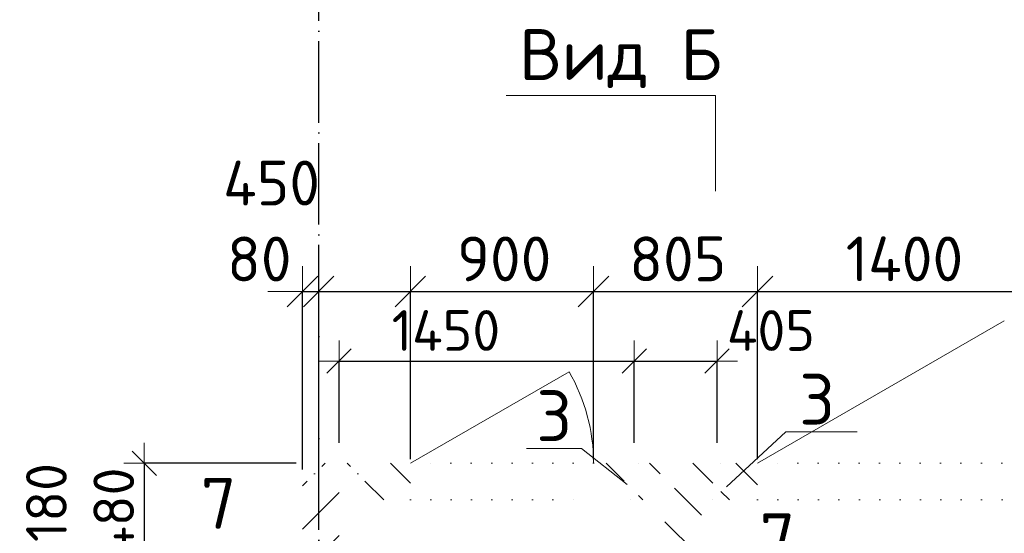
# Model space of a CAD drawing. Header units: millimetres. Extents: x -2725 to 73478, y 45740 to 74643.
# Tile 5 of 15: x 6931 to 11767, y 57726 to 60249. Entities that reach past the tile are written whole.
import ezdxf

# ---------------------------------------------------------------- set-up
doc = ezdxf.new("R2010")
doc.units = ezdxf.units.MM
doc.header["$PDMODE"] = 65
for name, pattern in [('______11', [500, 400, -50, 0, -50]), ('______5', [1100, 800, -100, 100, -100]), ('______9', [100, 0, -100])]:
    doc.linetypes.add(name, pattern=pattern)
for name, color, linetype, lineweight in [('Standard', 7, 'Continuous', 25), ('Размерная линия_ общее', 7, 'Continuous', 13), ('Размерная линия_ общее_1', 7, 'Continuous', 13), ('Стена_ общее', 7, 'Continuous', 35)]:
    doc.layers.add(name, color=color, linetype=linetype, lineweight=lineweight)
doc.layers.add('Осевая линия_ общее', color=7, linetype='______5', lineweight=13, true_color=0xa0a0a0)
doc.styles.add('ISOCPEUR', font='ISOCPEUR')
doc.dimstyles.new('DIMSTYLE_10', dxfattribs={"dimtxt": 200, "dimasz": 200, "dimexe": 0, "dimexo": 0, "dimgap": 100, "dimtad": 2, "dimdec": 0, "dimrnd": 5, "dimzin": 12, "dimdsep": 46, "dimtxsty": 'ISOCPEUR', "dimblk1": 'ALL_ML_STRICH', "dimblk2": 'ALL_ML_STRICH', "dimsah": 1, "dimcen": 0, "dimclrd": 7, "dimclre": 256, "dimclrt": 7, "dimadec": 0, "dimazin": 0, "dimtfac": 1, "dimtdec": 0, "dimtix": 1, "dimtmove": 2, "dimatfit": 3, "dimfxl": 0, "dimtvp": 1.2, "dimtzin": 0, "dimlwd": 0, "dimlwe": -3, "dimarcsym": 0})
doc.dimstyles.new('DIMSTYLE_11', dxfattribs={"dimtxt": 200, "dimasz": 200, "dimexe": 0, "dimexo": 0, "dimgap": 100, "dimtad": 2, "dimdec": 0, "dimrnd": 5, "dimzin": 12, "dimdsep": 46, "dimtxsty": 'ISOCPEUR', "dimblk1": 'ALL_ML_STRICH', "dimblk2": 'ALL_ML_STRICH', "dimsah": 1, "dimcen": 0, "dimclrd": 7, "dimclre": 256, "dimclrt": 7, "dimadec": 0, "dimazin": 0, "dimtfac": 1, "dimtdec": 0, "dimtix": 1, "dimtmove": 2, "dimatfit": 3, "dimfxl": 0, "dimtvp": 1.2, "dimtzin": 0, "dimlwd": 0, "dimlwe": -3, "dimarcsym": 0})
doc.dimstyles.new('DIMSTYLE_13', dxfattribs={"dimtxt": 200, "dimasz": 200, "dimexe": 0, "dimexo": 0, "dimgap": 100, "dimtad": 2, "dimdec": 0, "dimrnd": 5, "dimzin": 12, "dimdsep": 46, "dimtxsty": 'ISOCPEUR', "dimblk1": 'ALL_ML_STRICH', "dimblk2": 'ALL_ML_STRICH', "dimsah": 1, "dimcen": 0, "dimclrd": 7, "dimclre": 256, "dimclrt": 7, "dimadec": 0, "dimazin": 0, "dimtfac": 1, "dimtdec": 0, "dimtix": 1, "dimtmove": 2, "dimatfit": 3, "dimfxl": 0, "dimtzin": 0, "dimlwd": 0, "dimlwe": -3, "dimarcsym": 0})
doc.dimstyles.new('DIMSTYLE_6', dxfattribs={"dimtxt": 220, "dimasz": 250, "dimexe": 0, "dimexo": 0, "dimgap": 110, "dimtad": 2, "dimdec": 0, "dimrnd": 5, "dimzin": 12, "dimdsep": 46, "dimtxsty": 'ISOCPEUR', "dimblk1": 'ALL_ML_STRICH', "dimblk2": 'ALL_ML_STRICH', "dimsah": 1, "dimcen": 0, "dimclrd": 7, "dimclre": 256, "dimclrt": 7, "dimadec": 0, "dimazin": 0, "dimtfac": 1, "dimtdec": 0, "dimtix": 1, "dimtmove": 2, "dimatfit": 3, "dimfxl": 0, "dimtzin": 0, "dimlwd": 0, "dimlwe": -3, "dimarcsym": 0})
doc.dimstyles.new('DIMSTYLE_9', dxfattribs={"dimtxt": 220, "dimasz": 250, "dimexe": 0, "dimexo": 0, "dimgap": 110, "dimtad": 2, "dimdec": 0, "dimrnd": 5, "dimzin": 12, "dimdsep": 46, "dimtxsty": 'ISOCPEUR', "dimblk1": 'ALL_ML_STRICH', "dimblk2": 'ALL_ML_STRICH', "dimsah": 1, "dimcen": 0, "dimclrd": 7, "dimclre": 256, "dimclrt": 7, "dimadec": 0, "dimazin": 0, "dimtfac": 1, "dimtdec": 0, "dimtix": 1, "dimtmove": 2, "dimatfit": 3, "dimfxl": 0, "dimtvp": 1.2, "dimtzin": 0, "dimlwd": 0, "dimlwe": -3, "dimarcsym": 0})
pattern_1 = [(135, (0, 0), (-212.132, -212.132), [400, -50, 0, -50]), (135, (-106.07, -106.07), (-212.132, -212.132), [800, -100, 100, -100])]

# ---------------------------------------------------------------- blocks, each defined once
blk = doc.blocks.new('ALL_ML_STRICH')
at = {"color": 0, "linetype": 'ByBlock', "lineweight": -2}
for p, q in [((0, -0.5), (0, 0.5)), ((-0.3, -0.3), (0.3, 0.3)), ((-1, 0), (0.5, 0))]:
    blk.add_line(p, q, dxfattribs=at)
blk = doc.blocks.new('*D117')
at = {"layer": 'DEFPOINTS', "color": 7, "linetype": 'Continuous', "lineweight": 13, "transparency": 33554687}
for p in [(7543.3, 58070), (8320, 58070), (8320, 57590)]:
    blk.add_point(p, dxfattribs=at)
at = {"layer": 'Размерная линия_ общее_1', "color": 253, "linetype": 'Continuous', "lineweight": -2, "true_color": 0xa0a0a0, "transparency": 33554687}
for p, q in [((8290, 58070), (7543.3, 58070)), ((8290, 57590), (7543.3, 57590))]:
    blk.add_line(p, q, dxfattribs=at)
at = {"layer": 'Размерная линия_ общее_1', "color": 7, "linetype": 'Continuous', "lineweight": -2, "transparency": 33554687}
blk.add_line((7543.3, 58070), (7543.3, 57590), dxfattribs=at)
at = {"layer": 'Размерная линия_ общее_1', "color": 7, "linetype": 'Continuous', "lineweight": 13, "transparency": 33554687, "xscale": 200, "yscale": 200, "zscale": 200}
for p, rotation in [((7543.3, 58070), 90), ((7543.3, 57590), 270)]:
    blk.add_blockref('ALL_ML_STRICH', p, dxfattribs=dict(at, rotation=rotation))
at = {"layer": 'Размерная линия_ общее_1', "color": 7, "linetype": 'Continuous', "lineweight": 13, "transparency": 33554687, "insert": (7393.3, 57830), "char_height": 200, "width": 600, "attachment_point": 5, "rotation": 90, "style": 'ISOCPEUR'}
blk.add_mtext('\\A1;{480}', dxfattribs=at)
blk = doc.blocks.new('*D118')
at = {"layer": 'DEFPOINTS', "color": 7, "linetype": 'Continuous', "lineweight": 13, "transparency": 33554687}
for p in [(7543.3, 57590), (8320, 57590), (8320, 57410)]:
    blk.add_point(p, dxfattribs=at)
at = {"layer": 'Размерная линия_ общее_1', "color": 253, "linetype": 'Continuous', "lineweight": -2, "true_color": 0xa0a0a0, "transparency": 33554687}
for p, q in [((8290, 57590), (7543.3, 57590)), ((8290, 57410), (7543.3, 57410))]:
    blk.add_line(p, q, dxfattribs=at)
at = {"layer": 'Размерная линия_ общее_1', "color": 7, "linetype": 'Continuous', "lineweight": -2, "transparency": 33554687}
blk.add_line((7543.3, 57590), (7543.3, 57410), dxfattribs=at)
at = {"layer": 'Размерная линия_ общее_1', "color": 7, "linetype": 'Continuous', "lineweight": 13, "transparency": 33554687, "xscale": 200, "yscale": 200, "zscale": 200}
for p, rotation in [((7543.3, 57590), 90), ((7543.3, 57410), 270)]:
    blk.add_blockref('ALL_ML_STRICH', p, dxfattribs=dict(at, rotation=rotation))
at = {"layer": 'Размерная линия_ общее_1', "color": 7, "linetype": 'Continuous', "lineweight": 13, "transparency": 33554687, "insert": (7062.5, 57877.2), "char_height": 200, "width": 600, "attachment_point": 5, "rotation": 90, "style": 'ISOCPEUR'}
blk.add_mtext('\\A1;{180}', dxfattribs=at)
blk = doc.blocks.new('*D139')
at = {"layer": 'DEFPOINTS', "color": 7, "linetype": 'Continuous', "lineweight": 13, "transparency": 33554687}
for p in [(8320, 58914), (8320, 58020), (8400, 58020)]:
    blk.add_point(p, dxfattribs=at)
at = {"layer": 'Размерная линия_ общее', "color": 253, "linetype": 'Continuous', "lineweight": -2, "true_color": 0xa0a0a0, "transparency": 33554687}
for p, q in [((8320, 58040), (8320, 58914)), ((8400, 58040), (8400, 58914))]:
    blk.add_line(p, q, dxfattribs=at)
at = {"layer": 'Размерная линия_ общее', "color": 7, "linetype": 'Continuous', "lineweight": -2, "transparency": 33554687}
blk.add_line((8320, 58914), (8400, 58914), dxfattribs=at)
at = {"layer": 'Размерная линия_ общее', "color": 7, "linetype": 'Continuous', "lineweight": 13, "transparency": 33554687, "xscale": 250, "yscale": 250, "zscale": 250}
blk.add_blockref('ALL_ML_STRICH', (8400, 58914), dxfattribs=at)
at = {"layer": 'Размерная линия_ общее', "color": 7, "linetype": 'Continuous', "lineweight": 13, "transparency": 33554687, "xscale": 250, "yscale": 250, "zscale": 250, "rotation": 180}
blk.add_blockref('ALL_ML_STRICH', (8320, 58914), dxfattribs=at)
at = {"layer": 'Размерная линия_ общее', "color": 7, "linetype": 'Continuous', "lineweight": 13, "transparency": 33554687, "insert": (8108.1, 59073.4), "char_height": 220, "width": 440, "attachment_point": 5, "style": 'ISOCPEUR'}
blk.add_mtext('\\A1;{80}', dxfattribs=at)
blk = doc.blocks.new('*D140')
at = {"layer": 'DEFPOINTS', "color": 7, "linetype": 'Continuous', "lineweight": 13, "transparency": 33554687}
for p in [(8400, 58914), (8850, 58070), (8400, 58020)]:
    blk.add_point(p, dxfattribs=at)
at = {"layer": 'Размерная линия_ общее', "color": 253, "linetype": 'Continuous', "lineweight": -2, "true_color": 0xa0a0a0, "transparency": 33554687}
for p, q in [((8400, 58040), (8400, 58914)), ((8850, 58090), (8850, 58914))]:
    blk.add_line(p, q, dxfattribs=at)
at = {"layer": 'Размерная линия_ общее', "color": 7, "linetype": 'Continuous', "lineweight": -2, "transparency": 33554687}
blk.add_line((8400, 58914), (8850, 58914), dxfattribs=at)
at = {"layer": 'Размерная линия_ общее', "color": 7, "linetype": 'Continuous', "lineweight": 13, "transparency": 33554687, "xscale": 250, "yscale": 250, "zscale": 250, "rotation": 180}
blk.add_blockref('ALL_ML_STRICH', (8400, 58914), dxfattribs=at)
at = {"layer": 'Размерная линия_ общее', "color": 7, "linetype": 'Continuous', "lineweight": 13, "transparency": 33554687, "xscale": 250, "yscale": 250, "zscale": 250}
blk.add_blockref('ALL_ML_STRICH', (8850, 58914), dxfattribs=at)
at = {"layer": 'Размерная линия_ общее', "color": 7, "linetype": 'Continuous', "lineweight": 13, "transparency": 33554687, "insert": (8168.2, 59446.7), "char_height": 220, "width": 660, "attachment_point": 5, "style": 'ISOCPEUR'}
blk.add_mtext('\\A1;{450}', dxfattribs=at)
blk = doc.blocks.new('*D141')
at = {"layer": 'DEFPOINTS', "color": 7, "linetype": 'Continuous', "lineweight": 13, "transparency": 33554687}
for p in [(8850, 58914), (8850, 58070), (9750, 58070)]:
    blk.add_point(p, dxfattribs=at)
at = {"layer": 'Размерная линия_ общее', "color": 253, "linetype": 'Continuous', "lineweight": -2, "true_color": 0xa0a0a0, "transparency": 33554687}
for p, q in [((8850, 58090), (8850, 58914)), ((9750, 58090), (9750, 58914))]:
    blk.add_line(p, q, dxfattribs=at)
at = {"layer": 'Размерная линия_ общее', "color": 7, "linetype": 'Continuous', "lineweight": -2, "transparency": 33554687}
blk.add_line((8850, 58914), (9750, 58914), dxfattribs=at)
at = {"layer": 'Размерная линия_ общее', "color": 7, "linetype": 'Continuous', "lineweight": 13, "transparency": 33554687, "xscale": 250, "yscale": 250, "zscale": 250, "rotation": 180}
blk.add_blockref('ALL_ML_STRICH', (8850, 58914), dxfattribs=at)
at = {"layer": 'Размерная линия_ общее', "color": 7, "linetype": 'Continuous', "lineweight": 13, "transparency": 33554687, "xscale": 250, "yscale": 250, "zscale": 250}
blk.add_blockref('ALL_ML_STRICH', (9750, 58914), dxfattribs=at)
at = {"layer": 'Размерная линия_ общее', "color": 7, "linetype": 'Continuous', "lineweight": 13, "transparency": 33554687, "insert": (9311, 59074), "char_height": 220, "width": 660, "attachment_point": 5, "style": 'ISOCPEUR'}
blk.add_mtext('\\A1;{900}', dxfattribs=at)
blk = doc.blocks.new('*D142')
at = {"layer": 'DEFPOINTS', "color": 7, "linetype": 'Continuous', "lineweight": 13, "transparency": 33554687}
for p in [(9750, 58914), (9750, 58070), (10555, 58070)]:
    blk.add_point(p, dxfattribs=at)
at = {"layer": 'Размерная линия_ общее', "color": 253, "linetype": 'Continuous', "lineweight": -2, "true_color": 0xa0a0a0, "transparency": 33554687}
for p, q in [((9750, 58090), (9750, 58914)), ((10555, 58090), (10555, 58914))]:
    blk.add_line(p, q, dxfattribs=at)
at = {"layer": 'Размерная линия_ общее', "color": 7, "linetype": 'Continuous', "lineweight": -2, "transparency": 33554687}
blk.add_line((9750, 58914), (10555, 58914), dxfattribs=at)
at = {"layer": 'Размерная линия_ общее', "color": 7, "linetype": 'Continuous', "lineweight": 13, "transparency": 33554687, "xscale": 250, "yscale": 250, "zscale": 250, "rotation": 180}
blk.add_blockref('ALL_ML_STRICH', (9750, 58914), dxfattribs=at)
at = {"layer": 'Размерная линия_ общее', "color": 7, "linetype": 'Continuous', "lineweight": 13, "transparency": 33554687, "xscale": 250, "yscale": 250, "zscale": 250}
blk.add_blockref('ALL_ML_STRICH', (10555, 58914), dxfattribs=at)
at = {"layer": 'Размерная линия_ общее', "color": 7, "linetype": 'Continuous', "lineweight": 13, "transparency": 33554687, "insert": (10163.5, 59074), "char_height": 220, "width": 660, "attachment_point": 5, "style": 'ISOCPEUR'}
blk.add_mtext('\\A1;{805}', dxfattribs=at)
blk = doc.blocks.new('*D143')
at = {"layer": 'DEFPOINTS', "color": 7, "linetype": 'Continuous', "lineweight": 13, "transparency": 33554687}
for p in [(10555, 58914), (10555, 58070), (11955, 58070)]:
    blk.add_point(p, dxfattribs=at)
at = {"layer": 'Размерная линия_ общее', "color": 253, "linetype": 'Continuous', "lineweight": -2, "true_color": 0xa0a0a0, "transparency": 33554687}
for p, q in [((10555, 58090), (10555, 58914)), ((11955, 58090), (11955, 58914))]:
    blk.add_line(p, q, dxfattribs=at)
at = {"layer": 'Размерная линия_ общее', "color": 7, "linetype": 'Continuous', "lineweight": -2, "transparency": 33554687}
blk.add_line((10555, 58914), (11955, 58914), dxfattribs=at)
at = {"layer": 'Размерная линия_ общее', "color": 7, "linetype": 'Continuous', "lineweight": 13, "transparency": 33554687, "xscale": 250, "yscale": 250, "zscale": 250, "rotation": 180}
blk.add_blockref('ALL_ML_STRICH', (10555, 58914), dxfattribs=at)
at = {"layer": 'Размерная линия_ общее', "color": 7, "linetype": 'Continuous', "lineweight": 13, "transparency": 33554687, "xscale": 250, "yscale": 250, "zscale": 250}
blk.add_blockref('ALL_ML_STRICH', (11955, 58914), dxfattribs=at)
at = {"layer": 'Размерная линия_ общее', "color": 7, "linetype": 'Continuous', "lineweight": 13, "transparency": 33554687, "insert": (11277, 59074), "char_height": 220, "width": 880, "attachment_point": 5, "style": 'ISOCPEUR'}
blk.add_mtext('\\A1;{1400}', dxfattribs=at)
blk = doc.blocks.new('*D149')
at = {"layer": 'DEFPOINTS', "color": 7, "linetype": 'Continuous', "lineweight": 13, "transparency": 33554687}
for p in [(8500, 58572.4), (8500, 58070), (9950, 58070)]:
    blk.add_point(p, dxfattribs=at)
at = {"layer": 'Размерная линия_ общее_1', "color": 253, "linetype": 'Continuous', "lineweight": -2, "true_color": 0xa0a0a0, "transparency": 33554687}
for p, q in [((8500, 58170), (8500, 58572.4)), ((9950, 58170), (9950, 58572.4))]:
    blk.add_line(p, q, dxfattribs=at)
at = {"layer": 'Размерная линия_ общее_1', "color": 7, "linetype": 'Continuous', "lineweight": -2, "transparency": 33554687}
blk.add_line((8500, 58572.4), (9950, 58572.4), dxfattribs=at)
at = {"layer": 'Размерная линия_ общее_1', "color": 7, "linetype": 'Continuous', "lineweight": 13, "transparency": 33554687, "xscale": 200, "yscale": 200, "zscale": 200, "rotation": 180}
blk.add_blockref('ALL_ML_STRICH', (8500, 58572.4), dxfattribs=at)
at = {"layer": 'Размерная линия_ общее_1', "color": 7, "linetype": 'Continuous', "lineweight": 13, "transparency": 33554687, "xscale": 200, "yscale": 200, "zscale": 200}
blk.add_blockref('ALL_ML_STRICH', (9950, 58572.4), dxfattribs=at)
at = {"layer": 'Размерная линия_ общее_1', "color": 7, "linetype": 'Continuous', "lineweight": 13, "transparency": 33554687, "insert": (9025, 58722.4), "char_height": 200, "width": 800, "attachment_point": 5, "style": 'ISOCPEUR'}
blk.add_mtext('\\A1;{1450}', dxfattribs=at)
blk = doc.blocks.new('*D150')
at = {"layer": 'DEFPOINTS', "color": 7, "linetype": 'Continuous', "lineweight": 13, "transparency": 33554687}
for p in [(9950, 58572.4), (9950, 58070), (10356.3, 58070)]:
    blk.add_point(p, dxfattribs=at)
at = {"layer": 'Размерная линия_ общее_1', "color": 253, "linetype": 'Continuous', "lineweight": -2, "true_color": 0xa0a0a0, "transparency": 33554687}
for p, q in [((9950, 58170), (9950, 58572.4)), ((10356.3, 58170), (10356.3, 58572.4))]:
    blk.add_line(p, q, dxfattribs=at)
at = {"layer": 'Размерная линия_ общее_1', "color": 7, "linetype": 'Continuous', "lineweight": -2, "transparency": 33554687}
blk.add_line((9950, 58572.4), (10356.3, 58572.4), dxfattribs=at)
at = {"layer": 'Размерная линия_ общее_1', "color": 7, "linetype": 'Continuous', "lineweight": 13, "transparency": 33554687, "xscale": 200, "yscale": 200, "zscale": 200, "rotation": 180}
blk.add_blockref('ALL_ML_STRICH', (9950, 58572.4), dxfattribs=at)
at = {"layer": 'Размерная линия_ общее_1', "color": 7, "linetype": 'Continuous', "lineweight": 13, "transparency": 33554687, "xscale": 200, "yscale": 200, "zscale": 200}
blk.add_blockref('ALL_ML_STRICH', (10356.3, 58572.4), dxfattribs=at)
at = {"layer": 'Размерная линия_ общее_1', "color": 7, "linetype": 'Continuous', "lineweight": 13, "transparency": 33554687, "insert": (10621.1, 58722.2), "char_height": 200, "width": 600, "attachment_point": 5, "style": 'ISOCPEUR'}
blk.add_mtext('\\A1;{405}', dxfattribs=at)

msp = doc.modelspace()

# ---------------------------------------------------------------- hatches: boundary and pattern name
at = {"layer": 'Стена_ общее', "linetype": 'Continuous', "lineweight": 18, "transparency": 33554687}
h = msp.add_hatch(dxfattribs=at)
h.set_pattern_fill('__________539', scale=100, style=0, pattern_type=2)
h.set_pattern_definition([(45, (0, 0), (-212.132, 212.132), [400, -50, 0, -50]), (45, (-106.07, 106.07), (-212.132, 212.132), [800, -100, 100, -100])])
h.paths.add_polyline_path([(8500, 57590), (8500, 58070), (8320, 58070), (8320, 57590)], flags=0)
h = msp.add_hatch(dxfattribs=at)
h.set_pattern_fill('__________540', scale=100, style=0, pattern_type=2)
h.set_pattern_definition(pattern_1)
h.paths.add_polyline_path([(8500, 58070), (8500, 57890), (8850, 57890), (8850, 58070)], flags=0)
h = msp.add_hatch(dxfattribs=at)
h.set_pattern_fill('__________540', scale=100, style=0, pattern_type=2)
h.set_pattern_definition(pattern_1)
h.paths.add_polyline_path([(9930, 57890), (9930, 58070), (9750, 58070), (9750, 57890)], flags=0)
h = msp.add_hatch(dxfattribs=at)
h.set_pattern_fill('__________540', scale=100, style=0, pattern_type=2)
h.set_pattern_definition(pattern_1)
h.paths.add_polyline_path([(9970, 58070), (9970, 57890), (10100, 57890), (10280, 57890), (10335, 57890), (10335, 58070)], flags=0)
h = msp.add_hatch(dxfattribs=at)
h.set_pattern_fill('__________540', scale=100, style=0, pattern_type=2)
h.set_pattern_definition(pattern_1)
h.paths.add_polyline_path([(10555, 57890), (10555, 58070), (10375, 58070), (10375, 57890)], flags=0)
h = msp.add_hatch(dxfattribs=at)
h.set_pattern_fill('__________540', scale=100, style=0, pattern_type=2)
h.set_pattern_definition(pattern_1)
h.paths.add_polyline_path([(10100, 57890), (10100, 57590), (10280, 57590), (10280, 57890)], flags=0)

# ---------------------------------------------------------------- linework, layer by layer
at = {"layer": 'Осевая линия_ общее', "color": 253, "linetype": '______11', "lineweight": -3, "true_color": 0xa0a0a0, "transparency": 33554687}
msp.add_line((8400, 45740), (8400, 69780), dxfattribs=at)
msp.add_line((8400, 45740), (8400, 69780), dxfattribs=at)
at = {"layer": 'Осевая линия_ общее', "color": 7, "linetype": 'Continuous', "lineweight": 13, "transparency": 33554687}
for points in [[(10348.1, 59406), (10348.1, 59876), (9321, 59876)], [(10402.5, 57954), (10694, 58224.4), (11044, 58224.4)], [(9915.6, 57965.9), (9691.2, 58143.1), (9421.2, 58143.1)]]:
    msp.add_lwpolyline(points, dxfattribs=at)
at = {"layer": 'Стена_ общее', "color": 7, "linetype": 'Continuous', "lineweight": 13, "transparency": 33554687}
for p, q in [((10555, 58070), (11767.4, 58770)), ((8850, 58070), (9629.4, 58520))]:
    msp.add_line(p, q, dxfattribs=at)
at = {"layer": 'Стена_ общее', "color": 7, "linetype": '______9', "lineweight": 13, "transparency": 33554687}
for p, q in [((9750, 58070), (8850, 58070)), ((9750, 58070), (8850, 58070)), ((9970, 58070), (9930, 58070)), ((9970, 58070), (9930, 58070)), ((10375, 58070), (10335, 58070)), ((10375, 58070), (10335, 58070)), ((11955, 58070), (10555, 58070)), ((11955, 58070), (10555, 58070)), ((8850, 57890), (9750, 57890)), ((8850, 57890), (9750, 57890)), ((9930, 57890), (9970, 57890)), ((9930, 57890), (9970, 57890)), ((10335, 57890), (10375, 57890)), ((10335, 57890), (10375, 57890)), ((10555, 57890), (11955, 57890)), ((10555, 57890), (11955, 57890))]:
    msp.add_line(p, q, dxfattribs=at)
at = {"layer": 'Стена_ общее', "color": 7, "linetype": 'Continuous', "lineweight": 13, "transparency": 33554687}
msp.add_arc((8850, 58070), 900, 0, 30, dxfattribs=at)

# ---------------------------------------------------------------- texts
at = {"layer": 'Standard', "color": 7, "linetype": 'Continuous', "lineweight": 13, "transparency": 33554687, "char_height": 250, "attachment_point": 5, "style": 'ISOCPEUR'}
for s, insert, width in [('\\A1;{\\fISOCPEUR|i0|b0;\\H250.000000;\\W1.000000;\\C7;Вид Б}\\P', (9882.9, 60057.9), 1018.421), ('\\A1;{\\fISOCPEUR|i0|b0;\\H250.000000;\\W1.000000;\\C7;3}\\P', (10847.5, 58384.6), 272.222), ('\\A1;{\\fISOCPEUR|i0|b0;\\H250.000000;\\W1.000000;\\C7;3}\\P', (9556.5, 58303.6), 272.222), ('\\A1;{\\fISOCPEUR|i0|b0;\\H250.000000;\\W1.000000;\\C7;7}\\P', (7908.2, 57873.4), 272.222), ('\\A1;{\\fISOCPEUR|i0|b0;\\H250.000000;\\W1.000000;\\C7;7}\\P', (10653.2, 57699.7), 272.222)]:
    msp.add_mtext(s, dxfattribs=dict(at, insert=insert, width=width))

# ---------------------------------------------------------------- dimensions: what is measured, and where the dimension line sits
at = {"layer": 'Размерная линия_ общее', "color": 7, "linetype": 'Continuous', "lineweight": 13, "transparency": 33554687}
for base, p1, p2, dimstyle, picture, middle in [((8850, 58914), (8400, 58040), (8850, 58090), 'DIMSTYLE_9', '*D140', (8168.2, 59446.7)), ((8400, 58914), (8320, 58040), (8400, 58040), 'DIMSTYLE_9', '*D139', (8108.1, 59073.4)), ((9750, 58914), (8850, 58090), (9750, 58090), 'DIMSTYLE_6', '*D141', (9311, 59074)), ((10555, 58914), (9750, 58090), (10555, 58090), 'DIMSTYLE_6', '*D142', (10163.5, 59074)), ((11955, 58914), (10555, 58090), (11955, 58090), 'DIMSTYLE_6', '*D143', (11277, 59074))]:
    dim = msp.add_linear_dim(base=base, p1=p1, p2=p2, dimstyle=dimstyle, override={"dimpost": '<>', "dimclrd": 7, "dimclre": 253, "dimclrt": 7, "dimlwd": 0, "dimlwe": 65533}, dxfattribs=at)
    dim.commit()
    dim.dimension.update_dxf_attribs({"geometry": picture, "text_midpoint": middle, "dimtype": 160})
at = {"layer": 'Размерная линия_ общее_1', "color": 7, "linetype": 'Continuous', "lineweight": 13, "transparency": 33554687}
for base, p1, p2, dimstyle, picture, middle in [((9950, 58572.4), (8500, 58170), (9950, 58170), 'DIMSTYLE_13', '*D149', (9025, 58722.4)), ((10356.3, 58572.4), (9950, 58170), (10356.3, 58170), 'DIMSTYLE_11', '*D150', (10621.1, 58722.2))]:
    dim = msp.add_linear_dim(base=base, p1=p1, p2=p2, dimstyle=dimstyle, override={"dimpost": '<>', "dimclrd": 7, "dimclre": 253, "dimclrt": 7, "dimlwd": 0, "dimlwe": 65533}, dxfattribs=at)
    dim.commit()
    dim.dimension.update_dxf_attribs({"geometry": picture, "text_midpoint": middle, "dimtype": 160})
for base, p1, p2, dimstyle, picture, middle in [((7543.3, 57410), (8290, 57590), (8290, 57410), 'DIMSTYLE_11', '*D118', (7062.5, 57877.2)), ((7543.3, 57590), (8290, 58070), (8290, 57590), 'DIMSTYLE_10', '*D117', (7393.3, 57830))]:
    dim = msp.add_linear_dim(base=base, p1=p1, p2=p2, angle=270, dimstyle=dimstyle, override={"dimpost": '<>', "dimclrd": 7, "dimclre": 253, "dimclrt": 7, "dimlwd": 0, "dimlwe": 65533}, dxfattribs=at)
    dim.commit()
    dim.dimension.update_dxf_attribs({"geometry": picture, "text_midpoint": middle, "dimtype": 160})

doc.saveas('drawing.dxf')
